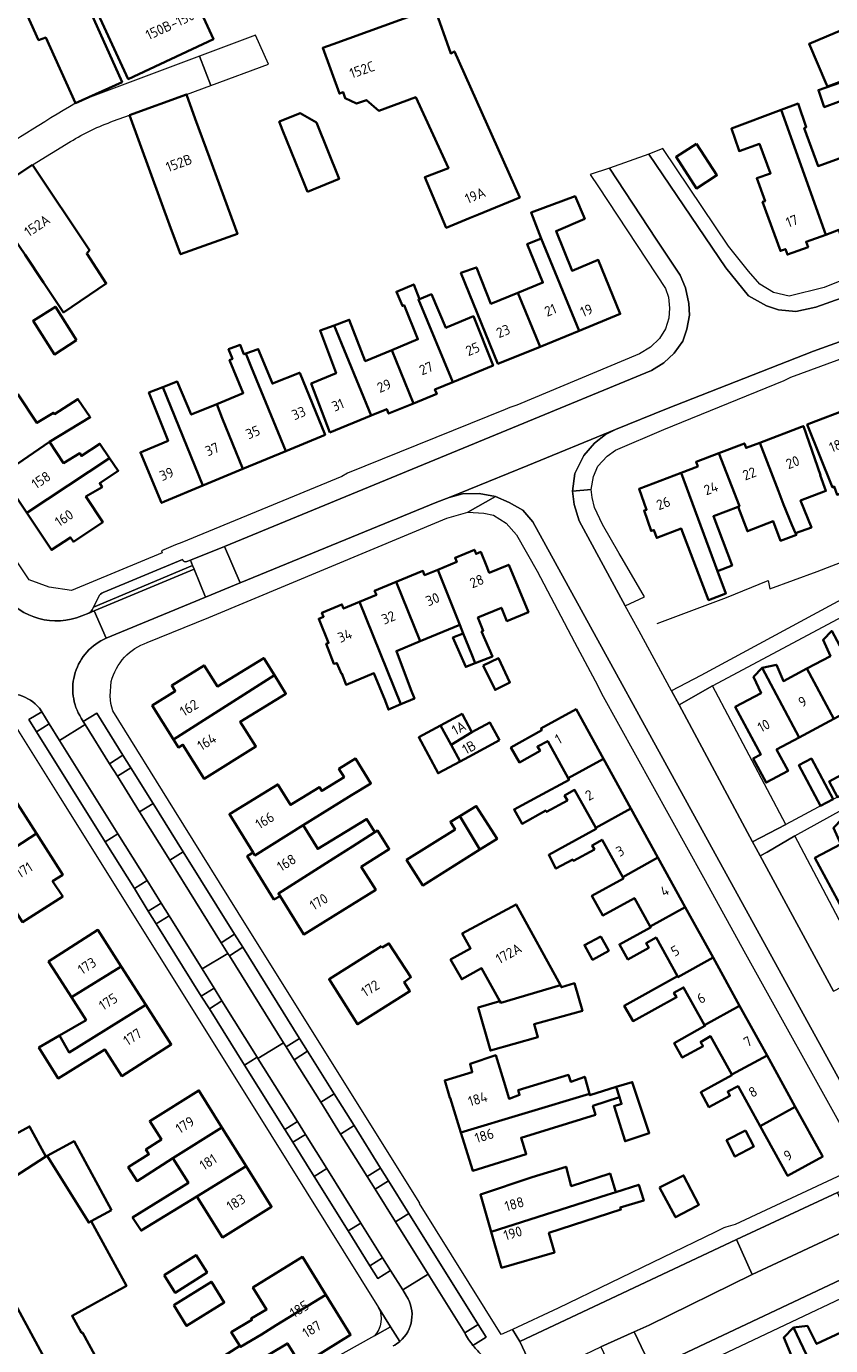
# Model space of a CAD drawing. Extents: x 152761 to 155748, y 459947 to 462743.
# Tile 192 of 256: x 155110 to 155217, y 461558 to 461734. Entities that reach past the tile are written whole.
import ezdxf
from ezdxf.enums import TextEntityAlignment as Align

# ---------------------------------------------------------------- set-up
doc = ezdxf.new("R2010")
doc.units = 0
doc.header["$LTSCALE"] = 0.75
for name, color, linetype, lineweight in [('B-RO-GR-BEPLANTING_CULTUUR_BODEMBEDEKKER-GV', 251, 'CONTINUOUS', 18), ('B-RO-GR-GROENVOORZIENING-GV', 251, 'CONTINUOUS', 18), ('B-RO-IE-TERREINAFSCHEIDING_KUNSTMATIG_HEKWERK-G', 251, 'IE-TERREINAFSCHEIDING-KUNSTMATIG', 18), ('B-RO-OG-BEBOUWING-GV', 6, 'CONTINUOUS', 35), ('B-RO-OG-BEBOUWING-T18', 1, 'CONTINUOUS', 18), ('B-RO-OG-TERREIN_CULTUURSCHEIDING-GV', 251, 'CONTINUOUS', 18), ('B-RO-VH-VERHARDING_ASFALT-GV', 251, 'CONTINUOUS', 18), ('B-RO-VH-VERHARDING_BETONSTRAATSTEEN-GV', 251, 'CONTINUOUS', 18), ('B-RO-VH-VERHARDING_HALFVERHARDING_GRIND-GV', 251, 'CONTINUOUS', 18), ('B-RO-VH-VERHARDING_STRAATBAKSTEEN-GV', 251, 'CONTINUOUS', 18), ('B-RO-VH-VERHARDING_TEGEL-GV', 251, 'CONTINUOUS', 18)]:
    doc.layers.add(name, color=color, linetype=linetype, lineweight=lineweight)
doc.styles.add('NLCS-ISO-M200-T18', font='NLCS-ISO.ttf', dxfattribs={"height": 0.36})
doc.linetypes.add('IE-TERREINAFSCHEIDING-KUNSTMATIG', pattern='A,4,[82,NLCS.SHX,S=0.75,R=90,X=0,Y=0],4,-2', length=10)

msp = doc.modelspace()

# ---------------------------------------------------------------- linework, layer by layer
at = {"layer": 'B-RO-GR-BEPLANTING_CULTUUR_BODEMBEDEKKER-GV', "flags": 128}
msp.add_lwpolyline([(155182.824, 461671.972), (155183.043, 461670.179), (155183.707, 461668.012), (155189.852, 461656.694), (155192.432, 461657.893), (155189.43, 461663.019), (155189.051, 461663.666), (155186.795, 461667.517), (155185.744, 461669.803), (155185.425, 461671.142), (155185.305, 461672.192)], close=True, dxfattribs=at)
at = {"layer": 'B-RO-GR-GROENVOORZIENING-GV', "flags": 128}
for points in [[(155113.029, 461640.93), (155112.025, 461642.545), (155110.307, 461641.524), (155111.34, 461639.881)], [(155121.059, 461635.634), (155122.107, 461633.951), (155123.905, 461635.077), (155122.851, 461636.781)], [(155126.226, 461615.969), (155127.3, 461614.258), (155129.016, 461615.325), (155127.95, 461617.046)], [(155135.973, 461611.732), (155136.842, 461610.341), (155137.043, 461610.019), (155138.821, 461611.152), (155137.745, 461612.886)], [(155136.058, 461604.001), (155135, 461605.693), (155133.286, 461604.648), (155134.387, 461602.946)], [(155147.485, 461597.294), (155146.413, 461599.003), (155144.637, 461597.862), (155145.699, 461596.161)], [(155146.12, 461587.921), (155144.433, 461586.842), (155145.493, 461585.151), (155147.194, 461586.202)], [(155156.482, 461578.879), (155158.268, 461580.008), (155157.212, 461581.707), (155155.415, 461580.59)], [(155158.54, 461568.045), (155157.487, 461569.73), (155155.777, 461568.662), (155156.842, 461566.984)]]:
    msp.add_lwpolyline(points, close=True, dxfattribs=at)
msp.add_lwpolyline([(155169.537, 461558.055), (155171.285, 461559.137), (155170.226, 461560.833), (155168.44, 461559.719)], dxfattribs=at)
at = {"layer": 'B-RO-GR-GROENVOORZIENING-GV'}
msp.add_lwpolyline([(155168.44, 461559.719, 0.0438355), (155169.537, 461558.055)], format="xyb", dxfattribs=at)
at = {"layer": 'B-RO-IE-TERREINAFSCHEIDING_KUNSTMATIG_HEKWERK-G', "flags": 128}
msp.add_lwpolyline([(155194.12, 461654.32), (155203.359, 461657.804), (155208.894, 461660.06), (155209.117, 461658.954), (155215.436, 461661.269), (155232.026, 461667.661), (155238.565, 461672.492), (155248.545, 461678.886)], dxfattribs=at)
at = {"layer": 'B-RO-OG-BEBOUWING-GV', "flags": 128}
for points in [[(155125.689, 461765.079), (155122.805, 461764.054), (155120.88, 461763.371), (155117.847, 461762.437), (155115.499, 461761.659), (155108.562, 461759.401), (155123.551, 461726.924), (155134.914, 461732.248), (155128.134, 461746.997), (155130.423, 461748.151), (155129.096, 461750.983), (155127.108, 461750.123), (155125.264, 461754.03), (155129.955, 461756.235), (155132.194, 461757.288), (155128.268, 461765.995), (155125.97, 461765.179)], [(155099.134, 461756.287), (155096.009, 461755.238), (155094.942, 461754.879), (155091.97, 461753.881), (155083.117, 461750.906), (155085.572, 461746.299), (155085.426, 461746.252), (155088.531, 461740.593), (155093.05, 461732.359), (155098.703, 461722.118), (155104.724, 461725.441), (155099.975, 461734.015), (155108.926, 461738.09), (155111.592, 461732.129), (155112.559, 461732.46), (155116.533, 461723.737), (155117.421, 461724.137), (155122.733, 461726.528), (155108.015, 461759.272)], [(155245.594, 461736.832), (155245.723, 461736.881), (155243.227, 461740.522), (155238.27, 461748.009), (155234.601, 461753.608), (155234.045, 461753.225), (155221.299, 461744.43), (155226.466, 461736.728), (155214.359, 461731.617), (155216.689, 461726.225), (155216.818, 461725.926), (155221.287, 461727.605), (155222.201, 461727.948), (155230.264, 461730.977), (155238.591, 461734.157)], [(155170.289, 461708.891), (155175.778, 461711.151), (155167.054, 461730.626), (155166.563, 461730.349), (155164.401, 461736.468), (155150.898, 461731.606), (155149.49, 461731.099), (155151.72, 461724.988), (155152.231, 461725.182), (155152.489, 461724.372), (155154.021, 461723.682), (155155.32, 461724.138), (155156.976, 461722.719), (155161.903, 461724.513), (155166.256, 461715.039), (155163.131, 461713.858), (155165.973, 461707.112), (155169.147, 461708.42)], [(155222.127, 461725.31), (155221.341, 461727.475), (155215.615, 461725.461), (155216.394, 461723.203)], [(155123.713, 461722.131), (155129.259, 461707.019), (155130.528, 461703.563), (155138.123, 461706.277), (155134.39, 461716.478), (155132.502, 461721.637), (155131.309, 461724.896)], [(155216.592, 461706.182), (155218.317, 461706.811), (155218.555, 461706.158), (155222.265, 461707.51), (155219.592, 461714.719), (155218.886, 461716.537), (155215.569, 461715.327), (155213.721, 461720.373), (155213.991, 461720.541), (155212.893, 461723.655), (155210.658, 461722.821)], [(155147.471, 461711.917), (155151.686, 461713.615), (155148.659, 461721.128), (155146.501, 461722.379), (155143.72, 461721.276), (155143.693, 461721.265), (155144.15, 461720.131), (155147.024, 461712.997)], [(155216.592, 461706.182), (155210.658, 461722.821), (155204.007, 461720.337), (155204.977, 461717.493), (155205.032, 461717.331), (155207.735, 461718.278), (155209.221, 461714.359), (155207.383, 461713.711), (155208.494, 461710.666), (155208.167, 461710.547), (155210.548, 461704.014), (155211.202, 461704.252), (155211.467, 461703.524), (155214.23, 461704.53), (155213.975, 461705.229)], [(155199.37, 461718.316), (155196.623, 461716.55), (155199.328, 461712.342), (155202.075, 461714.108)], [(155110.801, 461715.488), (155104.497, 461711.361), (155105.828, 461709.416), (155107.069, 461707.561), (155109.788, 461703.506), (155112.261, 461699.815), (155114.933, 461695.826), (155120.623, 461699.656), (155118.025, 461703.677), (155118.395, 461704.13)], [(155178.63, 461705.661), (155183.697, 461693.37), (155189.186, 461695.605), (155186.251, 461702.81), (155182.746, 461701.382), (155180.62, 461706.671), (155184.434, 461708.304), (155183.146, 461711.33), (155177.276, 461709.125)], [(155183.697, 461693.37), (155178.63, 461705.661), (155176.784, 461704.937), (155178.855, 461699.797), (155175.536, 461698.445), (155178.484, 461691.247)], [(155175.536, 461698.445), (155171.935, 461696.978), (155169.995, 461701.819), (155167.937, 461701.078), (155172.872, 461688.961), (155178.484, 461691.247)], [(155166.862, 461686.533), (155162.27, 461697.525), (155162.404, 461697.593), (155161.648, 461699.539), (155159.323, 461698.567), (155160.134, 461696.675), (155160.35, 461696.783), (155162.195, 461692.235), (155158.722, 461690.794), (155161.623, 461683.686), (155164.712, 461684.951), (155164.466, 461685.552)], [(155162.404, 461697.593), (155162.27, 461697.525), (155166.862, 461686.533), (155172.214, 461688.724), (155169.592, 461695.304), (155166.099, 461693.854), (155165.925, 461693.782), (155163.999, 461698.241)], [(155116.676, 461692.098), (155113.842, 461696.581), (155110.871, 461694.703), (155113.705, 461690.22)], [(155150.444, 461679.81), (155155.939, 461682.06), (155151.036, 461694.092), (155149.144, 461693.386), (155151.271, 461687.702), (155147.958, 461686.328)], [(155161.623, 461683.686), (155158.722, 461690.794), (155155.165, 461689.318), (155153.028, 461694.835), (155151.036, 461694.092), (155155.939, 461682.06), (155158.033, 461682.917), (155158.28, 461682.317)], [(155139.244, 461690.338), (155138.975, 461690.235), (155138.488, 461691.478), (155136.948, 461690.911), (155137.461, 461689.613), (155137.083, 461689.451), (155138.894, 461685.053), (155135.372, 461683.602), (155136.091, 461681.702), (155138.836, 461674.937), (155144.566, 461677.327), (155139.951, 461688.565)], [(155139.244, 461690.338), (155139.951, 461688.565), (155144.566, 461677.327), (155149.806, 461679.512), (155146.434, 461687.774), (155146.413, 461687.766), (155142.785, 461686.315), (155140.894, 461690.937)], [(155133.502, 461672.712), (155138.836, 461674.937), (155136.091, 461681.702), (155135.372, 461683.602), (155131.965, 461682.199), (155130.093, 461686.601), (155128.172, 461685.854)], [(155113.061, 461678.541), (155118.48, 461681.836), (155116.836, 461684.25), (155113.733, 461682.251), (155113.604, 461682.43), (155111.372, 461681.082), (155108.826, 461684.913), (155104.465, 461682.015), (155105.572, 461680.349), (155103.482, 461678.96), (155106.663, 461674.175)], [(155125.602, 461677.327), (155125.192, 461677.156), (155128.002, 461670.419), (155128.413, 461670.59), (155133.502, 461672.712), (155128.172, 461685.854), (155126.317, 461685.133), (155128.879, 461678.694)], [(155224.522, 461670.783), (155224.406, 461670.715), (155224.336, 461670.821), (155219.71, 461683.01), (155214.32, 461680.945), (155214.111, 461680.865), (155217.507, 461672.468), (155217.715, 461672.582), (155218.103, 461671.491), (155221.421, 461672.788), (155222.785, 461669.084), (155223.191, 461669.229), (155224.86, 461665.169), (155226.294, 461665.874), (155224.718, 461669.812), (155224.846, 461669.864)], [(155207.785, 461678.432), (155210.292, 461671.962), (155210.936, 461670.205), (155212.047, 461667.51), (155212.565, 461666.398), (155214.673, 461667.127), (155213.242, 461670.749), (155216.62, 461672.018), (155215.857, 461674.09), (155215.892, 461674.103), (155213.603, 461680.653), (155213.369, 461680.564)], [(155106.663, 461674.175), (155110.049, 461669.08), (155121.064, 461676.391), (155119.747, 461678.302), (155117.315, 461676.682), (155117.08, 461677.027), (155114.941, 461675.713), (155113.061, 461678.541)], [(155212.565, 461666.398), (155212.047, 461667.51), (155210.936, 461670.205), (155210.292, 461671.962), (155207.785, 461678.432), (155205.961, 461677.736), (155205.73, 461678.344), (155202.338, 461677.049), (155205.071, 461669.966), (155204.91, 461669.904), (155206.133, 461666.642), (155209.592, 461667.966), (155210.565, 461665.371), (155212.673, 461666.154)], [(155121.064, 461676.391), (155110.049, 461669.08), (155113.335, 461664.137), (155115.859, 461665.815), (155116.24, 461665.243), (155120.165, 461667.852), (155117.902, 461671.257), (155120.077, 461672.498), (155119.768, 461673.037), (155122.228, 461674.702)], [(155197.286, 461674.425), (155202.144, 461661.321), (155204.095, 461662.083), (155201.596, 461668.638), (155204.91, 461669.904), (155205.071, 461669.966), (155202.338, 461677.049), (155199.284, 461675.884), (155199.515, 461675.276)], [(155202.144, 461661.321), (155197.286, 461674.425), (155191.68, 461672.285), (155192.688, 461669.503), (155192.354, 461669.397), (155193.3, 461666.676), (155193.669, 461666.796), (155194.048, 461665.751), (155197.309, 461666.999), (155200.96, 461657.463), (155203.276, 461658.343)], [(155164.85, 461661.51), (155167.782, 461654.133), (155168.23, 461653.005), (155169.319, 461650.264), (155169.814, 461649.032), (155172.138, 461649.93), (155170.679, 461653.261), (155170.914, 461653.358), (155170.201, 461655.13), (155173.337, 461656.423), (155174.065, 461654.657), (155176.922, 461655.835), (155174.307, 461662.175), (155171.709, 461661.104), (155171.328, 461662.028), (155170.569, 461663.868), (155169.95, 461663.613), (155169.722, 461664.168), (155167.143, 461663.104), (155167.371, 461662.549)], [(155159.282, 461659.875), (155162.497, 461651.954), (155167.782, 461654.133), (155164.85, 461661.51), (155163.081, 461660.781), (155162.849, 461661.345)], [(155162.497, 461651.954), (155159.282, 461659.875), (155156.424, 461658.697), (155156.656, 461658.132), (155154.393, 461657.199), (155159.912, 461643.552), (155161.718, 461644.326), (155161.231, 461645.513), (155159.332, 461650.649)], [(155159.912, 461643.552), (155154.393, 461657.199), (155152.274, 461656.326), (155152.05, 461656.871), (155149.387, 461655.774), (155149.611, 461655.228), (155148.956, 461654.958), (155150.286, 461651.733), (155149.969, 461651.629), (155150.992, 461648.935), (155151.39, 461649.053), (155151.982, 461647.619), (155152.046, 461647.645), (155152.616, 461646.162), (155156.326, 461647.694), (155157.824, 461644.042), (155158.264, 461642.846)], [(155214.083, 461648.318), (155217.667, 461641.602), (155222.321, 461644.086), (155217.382, 461653.341), (155216.231, 461652.158), (155217.219, 461649.992)], [(155168.23, 461653.005), (155166.853, 461652.451), (155168.57, 461648.552), (155169.814, 461649.032), (155169.319, 461650.264)], [(155143.053, 461647.432), (155141.624, 461649.724), (155135.455, 461645.946), (155133.671, 461648.732), (155129.364, 461646.069), (155129.827, 461645.32), (155126.761, 461643.413), (155129.585, 461638.871)], [(155170.895, 461648.727), (155172.489, 461645.47), (155174.462, 461646.47), (155172.922, 461649.714)], [(155213.057, 461639.142), (155208.118, 461648.398), (155206.967, 461647.215), (155207.956, 461645.048), (155204.519, 461643.214), (155207.915, 461636.854), (155206.91, 461636.318), (155208.623, 461633.107), (155211.553, 461634.67), (155210.029, 461637.526)], [(155208.118, 461648.398), (155213.057, 461639.142), (155217.667, 461641.602), (155214.083, 461648.318), (155210.946, 461646.644), (155210.01, 461648.833)], [(155129.585, 461638.871), (155130.245, 461637.81), (155130.854, 461638.16), (155133.683, 461633.623), (155140.595, 461637.918), (155138.48, 461641.221), (155144.596, 461644.958), (155143.053, 461647.432)], [(155186.945, 461636.276), (155183.29, 461642.902), (155178.594, 461640.311), (155178.612, 461640.278), (155178.716, 461640.09), (155174.595, 461637.804), (155175.757, 461635.804), (155178.487, 461637.344), (155178.136, 461637.912), (155179.505, 461638.66), (155182.249, 461633.685)], [(155166.611, 461638.147), (155169.387, 461639.827), (155168.077, 461642.27), (155165.194, 461640.723)], [(155173.059, 461638.757), (155171.793, 461641.117), (155169.387, 461639.827), (155166.611, 461638.147), (155167.821, 461635.947), (155168.971, 461636.564)], [(155166.611, 461638.147), (155165.194, 461640.723), (155162.303, 461639.172), (155164.879, 461634.369), (155167.821, 461635.947)], [(155146.879, 461627.427), (155147.824, 461628.01), (155153.345, 461631.416), (155155.921, 461633.005), (155153.872, 461636.306), (155151.657, 461634.949), (155152.343, 461633.83), (155149.377, 461631.999), (155149.062, 461632.51), (155146.653, 461631.024), (155145.205, 461630.128), (155143.502, 461632.882), (155137.049, 461628.888), (155140.21, 461623.78), (155140.444, 461623.402)], [(155185.904, 461627.06), (155190.6, 461629.651), (155186.945, 461636.276), (155182.249, 461633.685), (155182.354, 461633.494), (155178.212, 461631.253), (155175.024, 461629.528), (155176.076, 461627.624), (155179.248, 461629.378), (155179.347, 461629.199), (155182.131, 461630.739), (155181.753, 461631.387), (155183.099, 461632.145)], [(155215.898, 461630.004), (155217.559, 461630.889), (155214.669, 461636.31), (155213.013, 461635.427)], [(155220.313, 461632.331), (155219.188, 461634.409), (155217.036, 461633.245), (155218.151, 461631.182)], [(155101.568, 461626.862), (155104.658, 461622.033), (155111.318, 461626.309), (155108.066, 461631.392), (155101.379, 461627.159)], [(155170.467, 461624.172), (155167.771, 461628.657), (155166.526, 461627.904), (155167.152, 461626.839), (155160.691, 461622.801), (155162.828, 461619.402)], [(155170.467, 461624.172), (155172.76, 461625.603), (155169.974, 461629.988), (155167.771, 461628.657)], [(155190.6, 461629.651), (155185.904, 461627.06), (155185.966, 461626.947), (155181.823, 461624.667), (155179.635, 461623.463), (155180.602, 461621.656), (155182.841, 461622.853), (155182.931, 461622.693), (155185.742, 461624.206), (155185.418, 461624.747), (155186.764, 461625.5), (155189.51, 461620.522), (155194.202, 461623.12)], [(155156.456, 461626.502), (155155.354, 461628.27), (155155.32, 461628.249), (155148.838, 461624.261), (155146.879, 461627.427), (155140.444, 461623.402), (155140.21, 461623.78), (155139.435, 461623.3), (155142.995, 461617.527), (155143.8, 461617.98), (155143.592, 461618.317), (155150.926, 461622.984), (155153.459, 461624.595)], [(155143.8, 461617.98), (155146.965, 461612.865), (155153.42, 461616.859), (155156.577, 461618.812), (155154.633, 461621.867), (155158.379, 461624.25), (155156.805, 461626.724), (155156.456, 461626.502), (155153.459, 461624.595), (155150.926, 461622.984), (155143.592, 461618.317)], [(155223.748, 461618.995), (155218.773, 461628.279), (155217.622, 461627.096), (155218.613, 461624.924), (155215.145, 461623.066), (155218.759, 461616.322)], [(155111.318, 461626.309), (155104.658, 461622.033), (155102.706, 461620.915), (155104.746, 461617.651), (155106.771, 461618.73), (155109.473, 461614.508), (155114.829, 461617.923), (155113.475, 461619.961), (155114.826, 461620.826)], [(155193.159, 461613.908), (155197.844, 461616.517), (155194.202, 461623.12), (155189.51, 461620.522), (155189.609, 461620.344), (155185.405, 461618.033), (155186.837, 461615.411), (155191.062, 461617.709)], [(155181.196, 461606.08), (155175.275, 461616.879), (155168.115, 461612.984), (155169.215, 461611.003), (155166.55, 461609.511), (155168.036, 461606.889), (155170.682, 461608.361), (155173.127, 461603.957), (155173.238, 461603.757)], [(155193.159, 461613.908), (155193.224, 461613.79), (155189.07, 461611.53), (155190.205, 461609.53), (155192.989, 461611.097), (155192.637, 461611.719), (155193.96, 461612.456), (155196.807, 461607.295), (155196.869, 461607.183), (155201.564, 461609.774), (155197.844, 461616.517)], [(155115.98, 461604.497), (155122.616, 461608.607), (155119.509, 461613.459), (155112.937, 461609.251), (155113.99, 461607.606)], [(155157.328, 461611.292), (155150.343, 461606.887), (155154.131, 461600.878), (155161.117, 461605.283), (155160.345, 461606.507), (155161.255, 461607.153), (155158.323, 461611.675), (155157.428, 461611.133)], [(155186.571, 461612.599), (155184.408, 461611.438), (155185.489, 461609.492), (155187.651, 461610.694)], [(155200.407, 461600.768), (155205.102, 461603.361), (155201.564, 461609.774), (155196.869, 461607.183), (155196.807, 461607.295), (155189.711, 461603.358), (155190.9, 461601.303), (155196.685, 461604.492), (155196.333, 461605.086), (155197.629, 461605.805)], [(155114.372, 461599.379), (155115.668, 461597.138), (155125.896, 461603.484), (155122.616, 461608.607), (155115.98, 461604.497), (155117.929, 461601.454)], [(155173.127, 461603.957), (155170.24, 461603.102), (155171.863, 461597.371), (155178.187, 461599.169), (155177.683, 461600.886), (155184.132, 461602.695), (155183.055, 461606.357), (155181.335, 461605.827), (155181.196, 461606.08), (155173.238, 461603.757)], [(155125.896, 461603.484), (155115.668, 461597.138), (155114.372, 461599.379), (155111.634, 461597.781), (155114.229, 461593.656), (155120.456, 461597.507), (155122.72, 461593.971), (155129.293, 461598.179)], [(155204.042, 461594.18), (155208.756, 461596.736), (155205.102, 461603.361), (155200.407, 461600.768), (155200.469, 461600.657), (155196.389, 461598.38), (155197.442, 461596.434), (155200.226, 461597.974), (155199.902, 461598.515), (155201.223, 461599.29)], [(155185.082, 461591.607), (155184.436, 461593.88), (155182.602, 461593.198), (155182.256, 461594.13), (155175.583, 461592.101), (155175.753, 461591.462), (155174.353, 461590.948), (155173.636, 461593.302), (155172.579, 461596.759), (155169.147, 461595.625), (155169.444, 461594.516), (155165.768, 461593.409), (155166.439, 461591.07), (155166.487, 461591.085), (155167.925, 461586.444)], [(155208.756, 461596.736), (155204.042, 461594.18), (155204.075, 461594.119), (155199.921, 461591.818), (155201.002, 461589.845), (155203.813, 461591.358), (155203.516, 461591.899), (155204.885, 461592.65), (155207.834, 461587.306), (155212.529, 461589.897)], [(155136.059, 461587.129), (155132.976, 461592.057), (155126.436, 461587.965), (155127.975, 461585.506), (155125.916, 461584.168), (155126.312, 461583.543), (155123.552, 461581.845), (155124.744, 461579.968), (155129.511, 461583.051)], [(155189.065, 461591.149), (155188.618, 461592.539), (155185.135, 461591.419), (155185.082, 461591.607), (155167.925, 461586.444), (155169.502, 461581.358), (155176.64, 461583.573), (155175.963, 461585.757), (155185.871, 461588.83), (155185.531, 461590.028)], [(155188.618, 461592.539), (155189.065, 461591.149), (155189.348, 461590.268), (155188.348, 461589.971), (155189.833, 461585.295), (155193.05, 461586.376), (155190.781, 461593.187)], [(155212.529, 461589.897), (155207.834, 461587.306), (155211.341, 461580.948), (155211.488, 461580.681), (155216.184, 461583.271), (155216.114, 461583.397)], [(155098.98, 461581.045), (155101.637, 461576.163), (155112.565, 461583.255), (155110.388, 461587.254)], [(155132.724, 461577.915), (155139.3, 461581.948), (155136.059, 461587.129), (155129.511, 461583.051), (155131.591, 461579.726), (155124.146, 461575.109), (155125.289, 461573.363)], [(155205.869, 461586.698), (155203.366, 461585.415), (155204.478, 461583.241), (155206.992, 461584.565)], [(155121.343, 461576.096), (155116.331, 461585.305), (155112.755, 461583.359), (155118.293, 461574.436), (155118.611, 461574.609)], [(155112.565, 461583.255), (155101.637, 461576.163), (155112.406, 461556.38), (155120.285, 461541.906), (155120.53, 461542.039), (155123.353, 461543.576), (155131.077, 461547.781), (155134.078, 461549.414), (155134.073, 461549.423), (155131.219, 461554.667), (155122.745, 461550.056), (155117.448, 461559.787), (155117.325, 461559.719), (155116.078, 461562.01), (155123.319, 461565.994), (155118.611, 461574.609), (155118.293, 461574.436), (155112.755, 461583.359)], [(155139.3, 461581.948), (155132.724, 461577.915), (155136.14, 461572.454), (155142.68, 461576.546)], [(155188.603, 461578.513), (155187.821, 461580.964), (155182.634, 461579.312), (155181.953, 461581.894), (155177.44, 461580.48), (155170.531, 461578.163), (155171.961, 461573.223), (155187.447, 461578.145)], [(155188.603, 461578.513), (155187.447, 461578.145), (155171.961, 461573.223), (155173.351, 461568.422), (155180.417, 461570.467), (155179.666, 461573.06), (155189.258, 461576.174), (155189.177, 461576.444), (155192.313, 461577.363), (155191.637, 461579.477)], [(155194.417, 461579.117), (155196.551, 461575.143), (155199.354, 461576.647), (155199.673, 461576.818), (155197.634, 461580.738), (155197.336, 461580.587)], [(155128.358, 461567.412), (155129.825, 461565.085), (155134.08, 461567.769), (155132.612, 461570.096)], [(155149.917, 461564.799), (155146.788, 461569.862), (155140.18, 461565.778), (155141.998, 461562.837), (155139.951, 461561.629), (155140.046, 461561.459), (155137.3, 461559.804), (155138.459, 461557.995), (155138.552, 461557.85), (155141.319, 461559.505), (155143.286, 461560.751)], [(155129.634, 461563.43), (155131.348, 461560.664), (155136.363, 461563.787), (155134.643, 461566.55)], [(155149.917, 461564.799), (155143.286, 461560.751), (155141.319, 461559.505), (155138.552, 461557.85), (155138.459, 461557.995), (155134.606, 461555.568), (155135.93, 461553.406), (155139.741, 461555.783), (155139.957, 461555.405), (155144.786, 461558.324), (155146.602, 461555.386), (155153.21, 461559.47)], [(155212.281, 461560.443), (155210.982, 461559.11), (155212.04, 461556.669), (155208.656, 461555.051), (155211.92, 461548.226), (155216.968, 461550.64)], [(155212.281, 461560.443), (155216.968, 461550.64), (155219.652, 461551.923), (155220.657, 461549.754), (155222.927, 461550.888), (155221.927, 461553.011), (155221.849, 461552.973), (155218.585, 461559.799), (155215.369, 461558.261), (155214.153, 461560.665)]]:
    msp.add_lwpolyline(points, close=True, dxfattribs=at)
at = {"layer": 'B-RO-OG-TERREIN_CULTUURSCHEIDING-GV', "flags": 128}
for points in [[(155191.017, 461559.852), (155193.041, 461560.748), (155206.779, 461567.534), (155204.706, 461572.198), (155175.765, 461558.602), (155177.826, 461554.212)], [(155180.261, 461554.869), (155186.606, 461557.875), (155191.017, 461559.852)]]:
    msp.add_lwpolyline(points, dxfattribs=at)
at = {"layer": 'B-RO-VH-VERHARDING_ASFALT-GV', "flags": 128}
for points in [[(155295.581, 461725.076), (155215.282, 461696.536), (155212.612, 461695.955), (155210.282, 461696.164), (155208.676, 461696.683), (155206.285, 461698.047), (155203.239, 461701.77), (155193.006, 461716.935), (155187.745, 461715.059), (155193.985, 461705.568), (155197.188, 461700.8), (155197.896, 461699.086), (155198.323, 461696.991), (155198.397, 461695.451), (155198.041, 461693.603), (155197.526, 461692.004), (155196.365, 461690.376), (155194.977, 461689.077), (155193.357, 461688.058), (155174.799, 461680.419), (155136.408, 461664.616), (155138.47, 461659.768), (155164.695, 461670.514), (155166.346, 461671.131), (155176.844, 461675.42), (155188.541, 461680.207), (155195.326, 461682.976), (155214.971, 461690.627), (155232.39, 461696.929)], [(155217.63, 461605.318), (155207.836, 461623.365), (155207.31, 461624.331), (155206.819, 461625.232), (155197.045, 461643.481), (155196, 461645.371), (155191.695, 461653.3), (155189.852, 461656.694), (155183.707, 461668.012), (155183.043, 461670.179), (155182.824, 461671.972), (155183.138, 461674.351), (155184.335, 461676.717), (155185.758, 461678.379), (155187.194, 461679.516), (155188.541, 461680.207), (155176.844, 461675.42), (155166.346, 461671.131), (155168.138, 461671.642), (155170.348, 461671.669), (155172.529, 461671.248), (155174.366, 461670.446), (155176.169, 461669.423), (155177.506, 461667.908), (155202.83, 461621.854), (155219.187, 461592.109)]]:
    msp.add_lwpolyline(points, dxfattribs=at)
for points in [[(155120.605, 461652.353), (155133.846, 461657.821), (155132.343, 461661.562), (155119.013, 461655.998)], [(155191.017, 461559.852), (155193.394, 461554.919), (155224.099, 461569.447), (155221.728, 461574.457), (155220.214, 461573.772), (155206.779, 461567.534), (155193.041, 461560.748)]]:
    msp.add_lwpolyline(points, close=True, dxfattribs=at)
at = {"layer": 'B-RO-VH-VERHARDING_BETONSTRAATSTEEN-GV', "flags": 128}
for points in [[(155123.713, 461722.131), (155131.309, 461724.896), (155134.573, 461726.096), (155133.06, 461729.976), (155117.421, 461724.137), (155116.533, 461723.737)], [(155121.613, 461721.349), (155123.713, 461722.131)], [(155103.548, 461715.583), (155102.481, 461714.892), (155085.774, 461704.086), (155082.416, 461701.915), (155084.652, 461698.569), (155088.505, 461701.124), (155098.092, 461707.482), (155104.497, 461711.361), (155110.801, 461715.488), (155115.849, 461718.592)], [(155132.343, 461661.562), (155132.149, 461662.044), (155118.937, 461656.53), (155118.755, 461656.159)], [(155118.937, 461656.53), (155132.149, 461662.044), (155131.857, 461662.77), (155131.386, 461662.579)], [(155130.795, 461662.85), (155120.201, 461658.461)], [(155118.282, 461655.693), (155119.013, 461655.998), (155132.343, 461661.562)], [(155119.631, 461657.945), (155118.937, 461656.53)], [(155158.543, 461560.546), (155156.952, 461563.094)], [(155156.411, 461559.357), (155158.543, 461560.546)]]:
    msp.add_lwpolyline(points, dxfattribs=at)
at = {"layer": 'B-RO-VH-VERHARDING_BETONSTRAATSTEEN-GV'}
for points in [[(155116.533, 461723.737, 0.0104597), (155103.548, 461715.583)], [(155115.849, 461718.592, -0.0522225), (155121.613, 461721.349)], [(155131.386, 461662.579, -0.4521414), (155130.795, 461662.85)], [(155120.201, 461658.461, 0.2097942), (155119.631, 461657.945)], [(155118.755, 461656.159, -0.165068), (155118.282, 461655.693)], [(155156.952, 461563.094, -0.3117605), (155156.411, 461559.357)]]:
    msp.add_lwpolyline(points, format="xyb", dxfattribs=at)
at = {"layer": 'B-RO-VH-VERHARDING_BETONSTRAATSTEEN-GV', "flags": 128}
for points in [[(155138.47, 461659.768), (155136.408, 461664.616), (155131.857, 461662.77), (155132.149, 461662.044), (155132.343, 461661.562), (155133.846, 461657.821)], [(155206.819, 461625.232), (155211.242, 461627.508), (155201.469, 461645.998), (155197.045, 461643.481)], [(155207.836, 461623.365), (155217.63, 461605.318), (155222.143, 461607.663), (155212.448, 461626.012), (155208.78, 461623.827)], [(155220.214, 461573.772), (155218.171, 461578.453), (155204.706, 461572.198), (155206.779, 461567.534)], [(155193.394, 461554.919), (155191.017, 461559.852), (155186.606, 461557.875), (155188.953, 461552.847)]]:
    msp.add_lwpolyline(points, close=True, dxfattribs=at)
at = {"layer": 'B-RO-VH-VERHARDING_HALFVERHARDING_GRIND-GV', "flags": 128}
msp.add_lwpolyline([(155133.06, 461729.976), (155134.573, 461726.096), (155142.272, 461728.926), (155140.538, 461732.768)], close=True, dxfattribs=at)
at = {"layer": 'B-RO-VH-VERHARDING_STRAATBAKSTEEN-GV'}
for points in [[(155117.385, 461655.364, -0.3400557), (155106.852, 461658.198)], [(155117.284, 461641.698, -0.4607477), (155120.605, 461652.353)], [(155105.935, 461644.792, -0.2977572), (155111.729, 461643.021)], [(155160.676, 461564.628, -0.374191), (155159.775, 461558.575)], [(155159.775, 461558.575, -0.0564345), (155158.899, 461557.984)], [(155169.537, 461558.055, -0.0438355), (155168.44, 461559.719)], [(155170.847, 461556.662, -0.0418001), (155169.537, 461558.055)]]:
    msp.add_lwpolyline(points, format="xyb", dxfattribs=at)
at = {"layer": 'B-RO-VH-VERHARDING_STRAATBAKSTEEN-GV', "flags": 128}
for points in [[(155120.605, 461652.353), (155119.013, 461655.998), (155118.282, 461655.693), (155117.385, 461655.364)], [(155111.729, 461643.021), (155112.025, 461642.545), (155113.029, 461640.93), (155114.407, 461638.714), (155117.81, 461640.854), (155117.557, 461641.259), (155117.284, 461641.698)], [(155168.44, 461559.719), (155163.54, 461567.567), (155160.16, 461565.453), (155160.676, 461564.628)]]:
    msp.add_lwpolyline(points, dxfattribs=at)
for points in [[(155122.182, 461626.295), (155114.407, 461638.714), (155113.029, 461640.93), (155111.34, 461639.881), (155120.493, 461625.205)], [(155126.09, 461620.046), (155127.95, 461617.046), (155129.016, 461615.325), (155133.403, 461608.264), (155136.842, 461610.341), (155135.973, 461611.732), (155129.096, 461622.753), (155125.06, 461629.21), (155122.107, 461633.951), (155121.059, 461635.634), (155117.81, 461640.854), (155114.407, 461638.714), (155122.182, 461626.295)], [(155117.81, 461640.854), (155121.059, 461635.634), (155122.851, 461636.781), (155119.347, 461642.388), (155117.557, 461641.259)], [(155126.869, 461630.32), (155123.905, 461635.077), (155122.107, 461633.951), (155125.06, 461629.21)], [(155129.096, 461622.753), (155130.888, 461623.878), (155126.869, 461630.32), (155125.06, 461629.21)], [(155122.182, 461626.295), (155120.493, 461625.205), (155124.371, 461618.983), (155126.09, 461620.046)], [(155130.888, 461623.878), (155129.096, 461622.753), (155135.973, 461611.732), (155137.745, 461612.886)], [(155127.95, 461617.046), (155126.09, 461620.046), (155124.371, 461618.983), (155126.226, 461615.969)], [(155135, 461605.693), (155133.403, 461608.264), (155129.016, 461615.325), (155127.3, 461614.258), (155133.286, 461604.648)], [(155137.043, 461610.019), (155144.286, 461598.423), (155144.637, 461597.862), (155146.413, 461599.003), (155138.821, 461611.152)], [(155133.403, 461608.264), (155135, 461605.693), (155136.058, 461604.001), (155140.758, 461596.489), (155140.855, 461596.334), (155144.286, 461598.423), (155137.043, 461610.019), (155136.842, 461610.341)], [(155134.387, 461602.946), (155139.057, 461595.429), (155140.758, 461596.489), (155136.058, 461604.001)], [(155147.194, 461586.202), (155150.043, 461581.642), (155154.598, 461574.353), (155157.487, 461569.73), (155158.54, 461568.045), (155160.16, 461565.453), (155163.54, 461567.567), (155159.192, 461574.536), (155156.482, 461578.879), (155155.415, 461580.59), (155151.862, 461586.251), (155149.234, 461590.477), (155145.699, 461596.161), (155144.637, 461597.862), (155144.286, 461598.423), (155140.855, 461596.334), (155146.12, 461587.921)], [(155151.017, 461591.629), (155147.485, 461597.294), (155145.699, 461596.161), (155149.234, 461590.477)], [(155146.12, 461587.921), (155140.855, 461596.334), (155140.758, 461596.489), (155139.057, 461595.429), (155144.433, 461586.842)], [(155151.017, 461591.629), (155149.234, 461590.477), (155151.862, 461586.251), (155153.672, 461587.368)], [(155151.862, 461586.251), (155155.415, 461580.59), (155157.212, 461581.707), (155153.672, 461587.368)], [(155150.043, 461581.642), (155147.194, 461586.202), (155145.493, 461585.151), (155148.359, 461580.587)], [(155148.359, 461580.587), (155152.87, 461573.318), (155154.598, 461574.353), (155150.043, 461581.642)], [(155158.268, 461580.008), (155156.482, 461578.879), (155159.192, 461574.536), (155160.974, 461575.652)], [(155152.87, 461573.318), (155155.777, 461568.662), (155157.487, 461569.73), (155154.598, 461574.353)], [(155163.54, 461567.567), (155168.44, 461559.719), (155170.226, 461560.833), (155160.974, 461575.652), (155159.192, 461574.536)]]:
    msp.add_lwpolyline(points, close=True, dxfattribs=at)
at = {"layer": 'B-RO-VH-VERHARDING_TEGEL-GV', "flags": 128}
for points in [[(155229.337, 461704.331), (155216.387, 461699.124), (155211.706, 461698.002), (155209.616, 461698.467), (155207.776, 461699.593), (155206.302, 461701.299), (155203.614, 461704.639), (155194.864, 461717.664), (155193.006, 461716.935), (155203.239, 461701.77), (155206.285, 461698.047), (155208.676, 461696.683), (155210.282, 461696.164), (155212.612, 461695.955), (155215.282, 461696.536), (155295.581, 461725.076)], [(155187.745, 461715.059), (155185.173, 461714.219), (155186.274, 461712.563), (155195.21, 461698.998), (155195.624, 461697.842), (155195.766, 461696.399), (155195.639, 461695.057), (155195.195, 461693.636), (155194.418, 461692.316), (155193.22, 461691.198), (155191.727, 461690.296), (155175.374, 461683.432), (155174.469, 461683.151), (155173.825, 461682.889), (155152.791, 461674.363), (155152.045, 461673.913), (155130.685, 461665.148), (155129.844, 461664.803), (155127.981, 461664.038), (155128.096, 461663.761), (155115.979, 461658.72), (155112.996, 461659.157), (155110.324, 461660.146), (155095.448, 461682.404)], [(155131.386, 461662.579), (155131.857, 461662.77), (155136.408, 461664.616), (155174.799, 461680.419), (155193.357, 461688.058), (155194.977, 461689.077), (155196.365, 461690.376), (155197.526, 461692.004), (155198.041, 461693.603), (155198.397, 461695.451), (155198.323, 461696.991), (155197.896, 461699.086), (155197.188, 461700.8), (155193.985, 461705.568), (155187.745, 461715.059)], [(155232.39, 461696.929), (155214.971, 461690.627), (155195.326, 461682.976), (155188.541, 461680.207), (155187.194, 461679.516), (155185.758, 461678.379), (155184.335, 461676.717), (155183.138, 461674.351), (155182.824, 461671.972), (155185.305, 461672.192), (155185.596, 461673.937), (155186.183, 461675.31), (155187.413, 461676.654), (155188.548, 461677.463), (155195.013, 461680.224), (155211.058, 461686.735), (155211.942, 461687.192), (155230.975, 461694.17)], [(155166.346, 461671.131), (155164.695, 461670.514), (155138.47, 461659.768), (155133.846, 461657.821), (155120.605, 461652.353)], [(155126.089, 461651.795), (155134.288, 461655.15), (155166.07, 461668.384), (155168.845, 461669.168), (155172.529, 461671.248), (155170.348, 461671.669), (155168.138, 461671.642), (155166.346, 461671.131)], [(155120.201, 461658.461), (155130.795, 461662.85)], [(155118.755, 461656.159), (155118.937, 461656.53), (155119.631, 461657.945)], [(155117.385, 461655.364), (155118.282, 461655.693)], [(155177.826, 461554.212), (155175.765, 461558.602), (155174.826, 461560.17), (155173.29, 461559.511), (155162.387, 461577.006), (155162.429, 461577.032), (155139.473, 461613.774), (155129.734, 461629.456), (155121.487, 461642.667), (155121.248, 461643.657), (155121.135, 461644.643), (155121.286, 461646.592)], [(155105.935, 461644.792), (155108.937, 461639.985), (155114.49, 461631.095), (155140.198, 461589.92), (155156.952, 461563.094), (155158.543, 461560.546), (155159.775, 461558.575)], [(155160.676, 461564.628), (155160.16, 461565.453), (155158.54, 461568.045), (155156.842, 461566.984), (155155.777, 461568.662), (155152.87, 461573.318), (155148.359, 461580.587), (155145.493, 461585.151), (155144.433, 461586.842), (155139.057, 461595.429), (155134.387, 461602.946), (155133.286, 461604.648), (155127.3, 461614.258), (155126.226, 461615.969), (155124.371, 461618.983), (155120.493, 461625.205), (155111.34, 461639.881), (155110.307, 461641.524), (155112.025, 461642.545), (155111.729, 461643.021)], [(155117.284, 461641.698), (155117.557, 461641.259), (155119.347, 461642.388), (155122.851, 461636.781), (155123.905, 461635.077), (155126.869, 461630.32), (155130.888, 461623.878), (155137.745, 461612.886), (155138.821, 461611.152), (155146.413, 461599.003), (155147.485, 461597.294), (155151.017, 461591.629), (155153.672, 461587.368), (155157.212, 461581.707), (155158.268, 461580.008), (155160.974, 461575.652), (155170.226, 461560.833), (155171.285, 461559.137), (155169.537, 461558.055)], [(155226.908, 461570.41), (155224.592, 461569.68), (155224.099, 461569.447), (155193.394, 461554.919), (155188.953, 461552.847), (155182.644, 461549.884), (155183.71, 461547.835), (155190.042, 461550.806), (155205.256, 461557.994), (155226.312, 461567.942), (155227.99, 461568.145), (155229.449, 461567.707), (155230.805, 461566.967), (155228.716, 461570.345)], [(155159.775, 461558.575), (155158.543, 461560.546), (155156.411, 461559.357), (155138.392, 461549.303)]]:
    msp.add_lwpolyline(points, dxfattribs=at)
for points in [[(155219.273, 461657.831), (155199.917, 461647.418), (155196, 461645.371), (155197.045, 461643.481), (155201.469, 461645.998), (155226.259, 461659.232), (155249.427, 461671.6), (155252.203, 461673.082), (155251.046, 461674.918), (155248.809, 461673.715), (155243.525, 461670.873), (155224.485, 461660.632)], [(155200.27, 461620.438), (155205.88, 461610.292), (155219.63, 461585.564), (155221.522, 461582.162), (155224.03, 461583.518), (155219.187, 461592.109), (155202.83, 461621.854), (155177.506, 461667.908), (155176.169, 461669.423), (155174.366, 461670.446), (155172.529, 461671.248), (155168.845, 461669.168), (155170.963, 461669.063), (155172.285, 461668.756), (155173.948, 461667.724), (155175.362, 461666.151), (155178.095, 461661.306), (155183.058, 461651.857), (155186.196, 461646.016), (155186.697, 461644.989)], [(155211.242, 461627.508), (155206.819, 461625.232), (155207.31, 461624.331), (155207.836, 461623.365), (155208.78, 461623.827), (155212.448, 461626.012), (155224.782, 461632.81), (155236.068, 461638.898), (155240.394, 461641.231), (155263.698, 461653.488), (155263.599, 461653.655), (155263.132, 461654.447), (155262.705, 461655.168), (155259.212, 461653.27), (155234.515, 461639.882), (155220.313, 461632.331), (155218.151, 461631.182), (155216.842, 461630.485)], [(155224.508, 461577.203), (155225.017, 461578.649), (155225.18, 461579.794), (155224.992, 461581.43), (155224.03, 461583.518), (155221.522, 461582.162), (155204.505, 461574.189), (155203.264, 461573.841), (155203.015, 461573.721), (155201.835, 461573.151), (155180.897, 461563.038), (155174.826, 461560.17), (155175.765, 461558.602), (155204.706, 461572.198), (155218.171, 461578.453), (155222.438, 461580.658)]]:
    msp.add_lwpolyline(points, close=True, dxfattribs=at)
at = {"layer": 'B-RO-VH-VERHARDING_TEGEL-GV'}
for points in [[(155130.795, 461662.85, 0.4521414), (155131.386, 461662.579)], [(155119.631, 461657.945, -0.2097942), (155120.201, 461658.461)], [(155106.852, 461658.198, 0.3400557), (155117.385, 461655.364)], [(155118.282, 461655.693, 0.165068), (155118.755, 461656.159)], [(155120.605, 461652.353, 0.4607477), (155117.284, 461641.698)], [(155123.058, 461649.84, -0.1223574), (155126.089, 461651.795)], [(155121.286, 461646.592, -0.1056945), (155123.058, 461649.84)], [(155111.729, 461643.021, 0.2977572), (155105.935, 461644.792)], [(155159.775, 461558.575, 0.374191), (155160.676, 461564.628)], [(155158.899, 461557.984, 0.0564345), (155159.775, 461558.575)], [(155169.537, 461558.055, 0.0418001), (155170.847, 461556.662)]]:
    msp.add_lwpolyline(points, format="xyb", dxfattribs=at)

# ---------------------------------------------------------------- texts
at = {"layer": 'B-RO-OG-BEBOUWING-T18', "style": 'NLCS-ISO-M200-T18'}
for s, rotation, p in [('150B-150E', 24.7, (155129.547, 461734.346)), ('152C', 19.1, (155154.738, 461728.182)), ('152B', 20.2, (155130.32, 461715.739)), ('19A', 22.4, (155169.836, 461711.418)), ('152A', 33.8, (155111.405, 461707.388)), ('17', 20, (155212.069, 461708)), ('21', 22.2, (155179.86, 461696.127)), ('19', 22.2, (155184.67, 461696.088)), ('23', 22.2, (155173.562, 461693.322)), ('25', 22.5, (155169.494, 461690.932)), ('27', 22.5, (155163.286, 461688.357)), ('29', 22.5, (155157.682, 461686.032)), ('33', 22.6, (155146.293, 461682.381)), ('31', 22.5, (155151.516, 461683.473)), ('35', 22.6, (155140.179, 461679.831)), ('37', 22.6, (155134.742, 461677.563)), ('18', 21, (155217.881, 461678.026)), ('20', 20.9, (155212.177, 461675.827)), ('158', 33.6, (155111.938, 461673.464)), ('39', 22.6, (155128.67, 461674.273)), ('22', 20.9, (155206.404, 461674.32)), ('24', 20.9, (155201.274, 461672.362)), ('26', 20.9, (155194.925, 461670.369)), ('160', 33.6, (155115.002, 461668.394)), ('28', 22.4, (155170.043, 461659.973)), ('30', 22.4, (155164.152, 461657.556)), ('32', 22.4, (155158.258, 461655.127)), ('34', 22.4, (155152.443, 461652.707)), ('162', 31.9, (155131.672, 461643.09)), ('9', 28.1, (155213.487, 461643.905)), ('1A', 28.2, (155167.658, 461640.402)), ('10', 28.1, (155208.319, 461640.708)), ('164', 31.9, (155134.035, 461638.551)), ('1', 28.9, (155180.916, 461638.924)), ('1B', 28.2, (155169.019, 461637.826)), ('2', 28.9, (155185.041, 461631.447)), ('166', 31.7, (155141.775, 461628.07)), ('168', 31.7, (155144.665, 461622.439)), ('3', 28.9, (155189.158, 461623.983)), ('171', 32.6, (155109.677, 461621.451)), ('170', 31.8, (155148.974, 461617.22)), ('4', 28.9, (155195.098, 461618.673)), ('172A', 28.7, (155174.304, 461610.329)), ('5', 28.9, (155196.5, 461610.672)), ('173', 32.6, (155118.057, 461608.672)), ('172', 32.2, (155155.838, 461605.671)), ('175', 32.6, (155120.889, 461603.886)), ('6', 28.9, (155199.971, 461604.38)), ('177', 32.6, (155124.122, 461599.199)), ('7', 28.9, (155206.187, 461598.573)), ('184', 16.9, (155170.181, 461590.919)), ('8', 28.9, (155206.868, 461591.878)), ('179', 32, (155131.127, 461587.47)), ('186', 17.2, (155171.043, 461586.024)), ('181', 32, (155134.223, 461582.521)), ('9', 28.9, (155211.542, 461583.403)), ('183', 32, (155137.927, 461577.14)), ('188', 16.1, (155175.055, 461576.92)), ('190', 16.1, (155174.861, 461573.023)), ('185', 31.7, (155146.378, 461562.916)), ('187', 31.7, (155148.036, 461560.234))]:
    msp.add_text(s, height=1.35, rotation=rotation, dxfattribs=at).set_placement(p, align=Align.MIDDLE)

doc.saveas('drawing.dxf')
